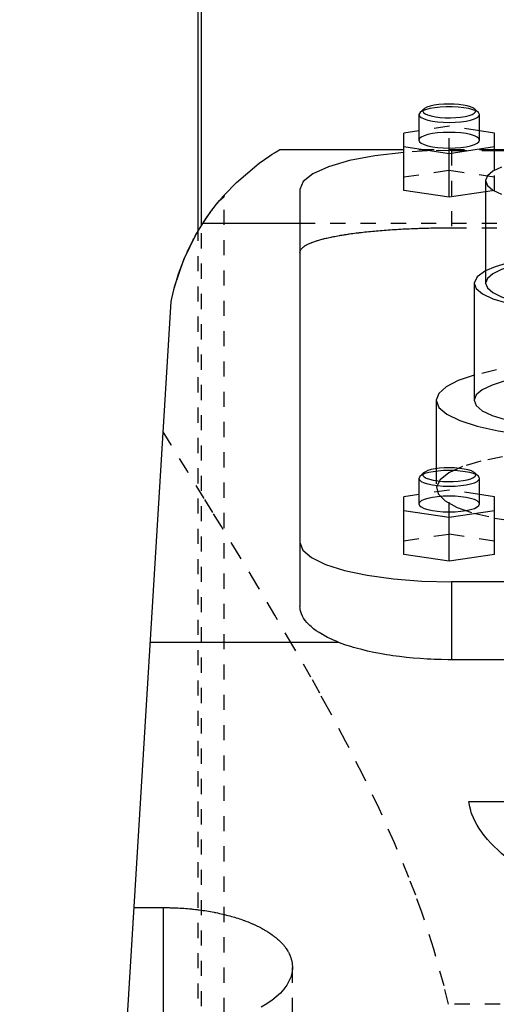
# Model space of a CAD drawing. Extents: x -105 to 105, y -97 to 359.
# Tile 6 of 9: x -57 to -26, y 194 to 259. Entities that reach past the tile are written whole.
import ezdxf

# ---------------------------------------------------------------- set-up
doc = ezdxf.new("R2010")
doc.units = 0
doc.linetypes.add('DASHED', pattern=[2, 1, -1])
doc.layers.add('AM_0', color=7, linetype='CONTINUOUS')
doc.layers.add('AM_3', color=7, linetype='DASHED')

msp = doc.modelspace()

# ---------------------------------------------------------------- linework, layer by layer
at = {"layer": 'AM_0', "color": 7, "linetype": 'CONTINUOUS'}
for p, q in [((-45.211, 244.674), (-45.211, 269)), ((-45, 245.02), (-45, 265.5)), ((-30.577, 252.474), (-30.65, 252.335)), ((-30.65, 252.335), (-30.65, 250.645)), ((-30.336, 252.698), (-30.577, 252.474)), ((-26.723, 252.474), (-26.964, 252.698)), ((-26.65, 252.335), (-26.723, 252.474)), ((-26.65, 250.645), (-26.65, 252.335)), ((-30.65, 251.265), (-31.65, 251.116)), ((-31.65, 247.322), (-31.65, 251.116)), ((-25.65, 251.116), (-26.65, 251.265)), ((-25.65, 248.664), (-25.65, 251.116)), ((-31.65, 250.219), (-28.65, 249.771)), ((-28.65, 249.771), (-25.65, 250.219)), ((-31.65, 250), (-39.86, 250)), ((-28.65, 246.874), (-28.65, 249.771)), ((-10, 250), (-25.65, 250)), ((-25.65, 249.97), (-10, 249.97)), ((-26.25, 247.973), (-26.25, 241.211)), ((-38.5, 247.382), (-38.5, 219.865)), ((-28.65, 246.874), (-31.65, 247.322)), ((-26.25, 247.232), (-28.65, 246.874)), ((-38.5, 245.15), (-44.917, 245.15)), ((-27, 241.211), (-27, 233.484)), ((-57, 77.05), (-47, 240)), ((-29.5, 233.484), (-29.5, 228.967)), ((-30.577, 228.468), (-30.65, 228.329)), ((-30.65, 228.329), (-30.65, 226.639)), ((-30.336, 228.692), (-30.577, 228.468)), ((-26.723, 228.468), (-26.964, 228.692)), ((-26.65, 228.329), (-26.723, 228.468)), ((-26.65, 226.639), (-26.65, 228.329)), ((-30.65, 227.26), (-31.65, 227.11)), ((-31.65, 223.316), (-31.65, 227.11)), ((-25.65, 227.11), (-26.65, 227.26)), ((-25.65, 223.316), (-25.65, 227.11)), ((-31.65, 226.214), (-28.65, 225.766)), ((-28.65, 225.766), (-25.65, 226.214)), ((-28.65, 222.868), (-28.65, 225.766)), ((-28.65, 222.868), (-31.65, 223.316)), ((-25.65, 223.316), (-28.65, 222.868)), ((-28.5, 221.5), (-28.5, 216.359)), ((-14.5, 221.5), (-28.5, 221.5)), ((-35.934, 217.5), (-48.381, 217.5)), ((-14.5, 216.359), (-28.5, 216.359)), ((-27.357, 207), (-24.189, 207)), ((-49.454, 200.006), (-47.5, 200.006)), ((-47.5, 191.749), (-47.5, 200.006))]:
    msp.add_line(p, q, dxfattribs=at)
for points in [[(-28.65, 253.029), (-28.997, 253.02), (-29.329, 252.994), (-29.635, 252.951), (-29.902, 252.893), (-30.119, 252.822), (-30.279, 252.742), (-30.373, 252.655), (-30.399, 252.566), (-30.357, 252.476), (-30.246, 252.391), (-30.072, 252.312), (-29.842, 252.245), (-29.565, 252.19), (-29.251, 252.151), (-28.914, 252.129), (-28.566, 252.124), (-28.222, 252.137), (-27.894, 252.168), (-27.597, 252.215), (-27.341, 252.276), (-27.137, 252.349), (-26.993, 252.431), (-26.914, 252.519), (-26.905, 252.609), (-26.964, 252.698)], [(-26.964, 252.698), (-27.08, 252.776), (-27.249, 252.848), (-27.467, 252.91), (-27.725, 252.961), (-28.015, 252.998), (-28.327, 253.022), (-28.65, 253.029)], [(-30.65, 252.335), (-30.612, 252.234), (-30.498, 252.137), (-30.313, 252.047), (-30.064, 251.969), (-29.761, 251.904), (-29.415, 251.857), (-29.04, 251.827), (-28.65, 251.817), (-28.26, 251.827), (-27.885, 251.857), (-27.539, 251.904), (-27.236, 251.969), (-26.987, 252.047), (-26.802, 252.137), (-26.688, 252.234), (-26.65, 252.335)], [(-30.65, 250.645), (-30.612, 250.544), (-30.498, 250.446), (-30.313, 250.357), (-30.064, 250.278), (-29.761, 250.214), (-29.415, 250.166), (-29.04, 250.137), (-28.65, 250.127), (-28.26, 250.137), (-27.885, 250.166), (-27.539, 250.214), (-27.236, 250.278), (-26.987, 250.357), (-26.802, 250.446), (-26.688, 250.544), (-26.65, 250.645)], [(-31.653, 249.838), (-33.548, 249.616), (-35.224, 249.298), (-36.61, 248.896), (-37.644, 248.429), (-38.284, 247.917), (-38.5, 247.382)], [(-25.197, 248.871), (-25.774, 248.592), (-26.13, 248.288), (-26.25, 247.973), (-26.13, 247.657), (-25.774, 247.354), (-25.197, 247.074)], [(-26.25, 242.027), (-26.81, 241.631), (-27, 241.211)], [(-27, 241.211), (-26.86, 240.85), (-26.445, 240.504), (-25.772, 240.186), (-24.867, 239.909), (-23.768, 239.684), (-22.517, 239.521), (-21.166, 239.425), (-19.768, 239.4), (-18.38, 239.449), (-17.056, 239.568), (-15.85, 239.752), (-14.811, 239.995), (-13.979, 240.287), (-13.389, 240.616), (-13.063, 240.969), (-13.015, 241.331), (-13.247, 241.689), (-13.75, 242.027)], [(-26.25, 241.211), (-26.13, 240.896), (-25.774, 240.592), (-25.197, 240.313), (-24.419, 240.067), (-23.472, 239.866), (-22.392, 239.717), (-21.219, 239.625), (-20, 239.594), (-18.781, 239.625), (-17.608, 239.717), (-16.528, 239.866), (-15.581, 240.067), (-14.803, 240.313), (-14.226, 240.592), (-13.87, 240.896), (-13.75, 241.211)], [(-27, 235.146), (-28.065, 234.783), (-28.853, 234.376), (-29.337, 233.938), (-29.5, 233.484)], [(-29.5, 233.484), (-29.324, 233.013), (-28.803, 232.559), (-27.955, 232.14), (-26.813, 231.77), (-25.418, 231.464), (-23.823, 231.233), (-22.086, 231.085), (-20.272, 231.026), (-18.447, 231.058), (-16.68, 231.18), (-15.037, 231.387), (-13.577, 231.672), (-12.355, 232.024)], [(-27, 233.484), (-26.865, 233.13), (-26.467, 232.791), (-25.82, 232.477), (-24.95, 232.203), (-23.889, 231.977), (-22.679, 231.81), (-21.366, 231.707), (-20, 231.672), (-18.634, 231.707), (-17.321, 231.81), (-16.111, 231.977), (-15.05, 232.203), (-14.18, 232.477), (-13.533, 232.791), (-13.135, 233.13), (-13, 233.484)], [(-30.336, 228.692), (-30.395, 228.603), (-30.386, 228.513), (-30.307, 228.426), (-30.163, 228.343), (-29.959, 228.27), (-29.703, 228.209), (-29.406, 228.162), (-29.078, 228.132), (-28.734, 228.118), (-28.386, 228.123), (-28.049, 228.146), (-27.735, 228.185), (-27.458, 228.239), (-27.228, 228.307), (-27.054, 228.385), (-26.943, 228.471), (-26.901, 228.56), (-26.927, 228.65), (-27.021, 228.737), (-27.181, 228.817), (-27.398, 228.887), (-27.665, 228.945), (-27.971, 228.988), (-28.303, 229.015), (-28.65, 229.024)], [(-28.65, 229.024), (-28.973, 229.016), (-29.285, 228.993), (-29.575, 228.955), (-29.833, 228.905), (-30.051, 228.842), (-30.22, 228.771), (-30.336, 228.692)], [(-30.65, 228.329), (-30.612, 228.228), (-30.498, 228.131), (-30.313, 228.042), (-30.064, 227.963), (-29.761, 227.899), (-29.415, 227.851), (-29.04, 227.822), (-28.65, 227.812), (-28.26, 227.822), (-27.885, 227.851), (-27.539, 227.899), (-27.236, 227.963), (-26.987, 228.042), (-26.802, 228.131), (-26.688, 228.228), (-26.65, 228.329)], [(-30.65, 226.639), (-30.612, 226.538), (-30.498, 226.441), (-30.313, 226.351), (-30.064, 226.273), (-29.761, 226.209), (-29.415, 226.161), (-29.04, 226.131), (-28.65, 226.121), (-28.26, 226.131), (-27.885, 226.161), (-27.539, 226.209), (-27.236, 226.273), (-26.987, 226.351), (-26.802, 226.441), (-26.688, 226.538), (-26.65, 226.639)], [(-25.656, 225.713), (-23.947, 225.452), (-22.065, 225.289), (-20.093, 225.23), (-18.117, 225.279), (-16.224, 225.432), (-14.495, 225.685)], [(-38.5, 224.088), (-38.308, 223.583), (-37.739, 223.098), (-36.815, 222.65), (-35.571, 222.258), (-34.056, 221.936), (-32.327, 221.697), (-30.451, 221.55), (-28.5, 221.5)]]:
    msp.add_lwpolyline(points, dxfattribs=at)
for points in [[(-43.5, 247.019, 0), (-42.688, 247.863, 0), (-41.184, 249.129, 0), (-40.489, 249.612, 0), (-40.328, 249.715, 0), (-40.186, 249.804, 0), (-40.123, 249.843, 0), (-40.065, 249.878, 0), (-39.966, 249.938, 0), (-39.89, 249.983, 0), (-39.86, 250, 0)], [(-47, 240, 0), (-46.935, 240.308, 0), (-46.785, 240.92, 0), (-46.61, 241.525, 0), (-46.513, 241.823, 0), (-46.411, 242.116, 0), (-46.192, 242.69, 0), (-46.056, 243.014, 0), (-46.016, 243.105, 0), (-45.976, 243.196, 0), (-45.955, 243.241, 0), (-45.935, 243.286, 0), (-45.894, 243.375, 0), (-45.853, 243.463, 0), (-45.811, 243.55, 0), (-45.769, 243.637, 0), (-45.726, 243.723, 0), (-45.705, 243.766, 0), (-45.684, 243.808, 0), (-45.641, 243.893, 0), (-45.598, 243.976, 0), (-45.554, 244.059, 0), (-45.511, 244.14, 0), (-45.467, 244.221, 0), (-45.445, 244.261, 0), (-45.423, 244.301, 0), (-45.38, 244.38, 0), (-45.336, 244.458, 0), (-45.292, 244.535, 0), (-45.247, 244.611, 0), (-45.203, 244.686, 0), (-45.181, 244.723, 0), (-45.159, 244.76, 0), (-45.115, 244.833, 0), (-45.071, 244.905, 0), (-45.049, 244.941, 0), (-45.027, 244.976, 0), (-44.984, 245.046, 0), (-44.94, 245.115, 0), (-44.918, 245.149, 0), (-44.896, 245.183, 0), (-44.853, 245.249, 0), (-44.81, 245.315, 0), (-44.767, 245.379, 0), (-44.725, 245.443, 0), (-44.682, 245.505, 0), (-44.661, 245.536, 0), (-44.64, 245.566, 0), (-44.599, 245.626, 0), (-44.557, 245.685, 0), (-44.517, 245.743, 0), (-44.476, 245.799, 0), (-44.436, 245.855, 0), (-44.416, 245.882, 0), (-44.397, 245.909, 0), (-44.358, 245.962, 0), (-44.319, 246.014, 0), (-44.281, 246.065, 0), (-44.243, 246.115, 0), (-44.206, 246.164, 0), (-44.187, 246.189, 0), (-44.168, 246.213, 0), (-44.132, 246.26, 0), (-44.096, 246.306, 0), (-44.06, 246.351, 0), (-44.026, 246.395, 0), (-43.992, 246.437, 0), (-43.975, 246.458, 0), (-43.958, 246.479, 0), (-43.926, 246.519, 0), (-43.894, 246.557, 0), (-43.864, 246.594, 0), (-43.835, 246.63, 0), (-43.806, 246.664, 0), (-43.792, 246.68, 0), (-43.779, 246.697, 0), (-43.753, 246.728, 0), (-43.727, 246.757, 0), (-43.715, 246.771, 0), (-43.704, 246.785, 0), (-43.681, 246.812, 0), (-43.66, 246.837, 0), (-43.649, 246.848, 0), (-43.64, 246.86, 0), (-43.621, 246.881, 0), (-43.603, 246.901, 0), (-43.587, 246.92, 0), (-43.573, 246.937, 0), (-43.559, 246.952, 0), (-43.553, 246.959, 0), (-43.547, 246.966, 0), (-43.537, 246.978, 0), (-43.527, 246.988, 0), (-43.52, 246.997, 0), (-43.513, 247.004, 0), (-43.508, 247.01, 0), (-43.506, 247.013, 0), (-43.504, 247.015, 0), (-43.501, 247.017, 0), (-43.5, 247.019, 0), (-43.5, 247.019, 0)], [(-43.5, 247.019, 0), (-43.501, 247.009, 0), (-43.503, 246.99, 0), (-43.507, 246.97, 0), (-43.51, 246.961, 0), (-43.513, 246.951, 0), (-43.521, 246.931, 0), (-43.53, 246.911, 0), (-43.542, 246.891, 0), (-43.555, 246.871, 0), (-43.571, 246.851, 0), (-43.579, 246.841, 0), (-43.588, 246.831, 0), (-43.607, 246.81, 0), (-43.628, 246.79, 0), (-43.651, 246.769, 0), (-43.676, 246.749, 0), (-43.703, 246.728, 0), (-43.717, 246.718, 0), (-43.732, 246.708, 0), (-43.763, 246.687, 0), (-43.795, 246.666, 0), (-43.813, 246.656, 0)], [(-44.917, 245.15, 0), (-44.74, 245.42, 0), (-44.376, 245.937, 0), (-44.002, 246.424, 0), (-43.813, 246.656, 0)], [(-47, 240, 0), (-46.775, 240.958, 0), (-46.163, 242.761, 0), (-45.37, 244.398, 0), (-44.917, 245.15, 0)], [(-35.934, 217.5, 0), (-36.065, 217.554, 0), (-36.321, 217.665, 0), (-36.567, 217.78, 0), (-36.685, 217.839, 0), (-36.801, 217.899, 0), (-37.022, 218.022, 0), (-37.23, 218.149, 0), (-37.424, 218.279, 0), (-37.603, 218.411, 0), (-37.766, 218.546, 0), (-37.842, 218.614, 0), (-37.914, 218.683, 0), (-38.045, 218.821, 0), (-38.16, 218.961, 0), (-38.258, 219.101, 0), (-38.339, 219.241, 0), (-38.403, 219.382, 0), (-38.429, 219.452, 0), (-38.451, 219.521, 0), (-38.483, 219.66, 0), (-38.498, 219.797, 0), (-38.5, 219.865, 0)], [(-28.5, 216.359, 0), (-28.725, 216.36, 0), (-29.179, 216.367, 0), (-29.637, 216.381, 0), (-29.867, 216.391, 0), (-30.098, 216.403, 0), (-30.559, 216.433, 0), (-31.018, 216.47, 0), (-31.473, 216.516, 0), (-31.923, 216.568, 0), (-32.366, 216.628, 0), (-32.584, 216.661, 0), (-32.799, 216.695, 0), (-33.223, 216.769, 0), (-33.635, 216.85, 0), (-34.033, 216.936, 0), (-34.416, 217.029, 0), (-34.783, 217.126, 0), (-34.961, 217.176, 0), (-35.133, 217.228, 0), (-35.465, 217.333, 0), (-35.78, 217.443, 0), (-35.934, 217.5, 0)], [(-24.179, 202.821, 0), (-24.334, 202.928, 0), (-24.634, 203.144, 0), (-24.92, 203.364, 0), (-25.057, 203.475, 0), (-25.191, 203.587, 0), (-25.448, 203.813, 0), (-25.69, 204.042, 0), (-25.917, 204.273, 0), (-26.128, 204.507, 0), (-26.322, 204.742, 0), (-26.414, 204.86, 0), (-26.501, 204.978, 0), (-26.664, 205.216, 0), (-26.81, 205.454, 0), (-26.939, 205.693, 0), (-27.052, 205.932, 0), (-27.149, 206.171, 0), (-27.191, 206.29, 0), (-27.229, 206.409, 0), (-27.293, 206.646, 0), (-27.34, 206.882, 0), (-27.357, 207, 0)], [(-47.5, 200.006, 0), (-47.438, 200.006, 0), (-47.312, 200.005, 0), (-47.186, 200.004, 0), (-47.123, 200.002, 0), (-47.06, 200.001, 0), (-46.934, 199.998, 0), (-46.807, 199.993, 0), (-46.679, 199.988, 0), (-46.552, 199.982, 0), (-46.424, 199.975, 0), (-46.361, 199.972, 0), (-46.297, 199.967, 0), (-46.169, 199.959, 0), (-46.042, 199.949, 0), (-45.914, 199.939, 0), (-45.787, 199.927, 0), (-45.66, 199.915, 0), (-45.596, 199.908, 0), (-45.533, 199.902, 0), (-45.406, 199.888, 0), (-45.28, 199.873, 0), (-45.217, 199.865, 0), (-45.154, 199.857, 0), (-45.029, 199.84, 0), (-44.905, 199.822, 0), (-44.843, 199.813, 0), (-44.781, 199.804, 0), (-44.657, 199.784, 0), (-44.535, 199.764, 0), (-44.413, 199.743, 0), (-44.292, 199.721, 0), (-44.172, 199.699, 0), (-44.112, 199.687, 0), (-44.053, 199.675, 0), (-43.934, 199.651, 0), (-43.817, 199.626, 0), (-43.701, 199.6, 0), (-43.585, 199.573, 0), (-43.471, 199.545, 0), (-43.415, 199.532, 0), (-43.358, 199.517, 0), (-43.247, 199.488, 0), (-43.136, 199.459, 0), (-43.027, 199.429, 0), (-42.919, 199.398, 0), (-42.813, 199.366, 0), (-42.76, 199.35, 0), (-42.708, 199.334, 0), (-42.604, 199.301, 0), (-42.502, 199.268, 0), (-42.402, 199.234, 0), (-42.302, 199.2, 0), (-42.205, 199.165, 0), (-42.157, 199.147, 0), (-42.109, 199.129, 0), (-42.015, 199.093, 0), (-41.922, 199.057, 0), (-41.831, 199.02, 0), (-41.742, 198.983, 0), (-41.654, 198.946, 0), (-41.611, 198.927, 0), (-41.569, 198.908, 0), (-41.484, 198.87, 0), (-41.4, 198.831, 0), (-41.358, 198.811, 0), (-41.317, 198.791, 0), (-41.235, 198.751, 0), (-41.154, 198.71, 0), (-41.114, 198.689, 0), (-41.075, 198.668, 0), (-40.996, 198.626, 0), (-40.919, 198.583, 0), (-40.843, 198.539, 0), (-40.768, 198.495, 0), (-40.694, 198.451, 0), (-40.658, 198.428, 0), (-40.622, 198.406, 0), (-40.551, 198.36, 0), (-40.481, 198.314, 0), (-40.413, 198.267, 0), (-40.346, 198.22, 0), (-40.281, 198.172, 0), (-40.249, 198.148, 0), (-40.217, 198.124, 0), (-40.155, 198.075, 0), (-40.094, 198.026, 0), (-40.034, 197.976, 0), (-39.977, 197.926, 0), (-39.92, 197.876, 0), (-39.893, 197.851, 0), (-39.866, 197.825, 0), (-39.813, 197.774, 0), (-39.761, 197.723, 0), (-39.712, 197.671, 0), (-39.664, 197.619, 0), (-39.617, 197.567, 0), (-39.595, 197.54, 0), (-39.572, 197.514, 0), (-39.529, 197.461, 0), (-39.488, 197.408, 0), (-39.448, 197.354, 0), (-39.41, 197.301, 0), (-39.374, 197.247, 0), (-39.356, 197.22, 0), (-39.339, 197.193, 0), (-39.306, 197.139, 0), (-39.275, 197.084, 0), (-39.26, 197.057, 0), (-39.245, 197.03, 0), (-39.218, 196.975, 0), (-39.191, 196.921, 0), (-39.179, 196.893, 0), (-39.167, 196.866, 0), (-39.144, 196.811, 0), (-39.123, 196.756, 0), (-39.104, 196.702, 0), (-39.086, 196.647, 0), (-39.071, 196.592, 0), (-39.063, 196.565, 0), (-39.056, 196.538, 0), (-39.044, 196.483, 0), (-39.033, 196.429, 0), (-39.023, 196.374, 0), (-39.015, 196.32, 0), (-39.009, 196.266, 0), (-39.007, 196.239, 0), (-39.005, 196.212, 0), (-39.002, 196.158, 0), (-39, 196.105, 0), (-39, 196.078, 0)], [(-39, 196.078, 0), (-39.004, 195.95, 0), (-39.04, 195.688, 0), (-39.114, 195.423, 0), (-39.165, 195.29, 0), (-39.226, 195.157, 0), (-39.377, 194.891, 0), (-39.567, 194.628, 0), (-39.795, 194.371, 0), (-40.061, 194.12, 0), (-40.361, 193.878, 0), (-40.524, 193.761, 0), (-40.695, 193.647, 0), (-41.058, 193.428, 0)]]:
    msp.add_polyline3d(points, dxfattribs=at)
at = {"layer": 'AM_3', "color": 6, "linetype": 'DASHED'}
for p, q in [((-28.65, 251.564), (-30.65, 251.265)), ((-28.65, 249.771), (-28.65, 251.564)), ((-26.65, 251.265), (-28.65, 251.564)), ((-25.65, 250), (-31.65, 250)), ((-28.5, 249.97), (-28.5, 244.865)), ((-28.5, 249.97), (-25.65, 249.97)), ((-31.65, 248.218), (-28.65, 248.667)), ((-28.65, 248.667), (-25.65, 248.218)), ((-25.65, 247.322), (-25.65, 248.664)), ((-43.5, 77.05), (-43.5, 247.019)), ((-25.65, 247.322), (-26.25, 247.232)), ((-45, 179.5), (-45, 245.02)), ((38.5, 245.15), (-38.5, 245.15)), ((-45.211, 176), (-45.211, 244.674)), ((-28.5, 244.865), (28.5, 244.865)), ((-29.5, 228.967), (-29.5, 227.689)), ((-28.65, 227.559), (-30.65, 227.26)), ((-28.65, 225.766), (-28.65, 227.559)), ((-26.65, 227.26), (-28.65, 227.559)), ((-31.65, 224.213), (-28.65, 224.661)), ((-28.65, 224.661), (-25.65, 224.213)), ((-39, 77.05), (-39, 196.078)), ((28.705, 193.625), (-28.705, 193.625))]:
    msp.add_line(p, q, dxfattribs=at)
for points in [[(-26.723, 252.474), (-26.868, 252.57), (-27.084, 252.657), (-27.362, 252.731), (-27.691, 252.789), (-28.059, 252.829), (-28.45, 252.85), (-28.85, 252.85), (-29.241, 252.829), (-29.609, 252.789), (-29.938, 252.731), (-30.216, 252.657), (-30.432, 252.57), (-30.577, 252.474)], [(-28.65, 251.162), (-29.04, 251.152), (-29.415, 251.123), (-29.761, 251.075), (-30.064, 251.011), (-30.313, 250.932), (-30.498, 250.843), (-30.612, 250.746), (-30.65, 250.645)], [(-26.65, 250.645), (-26.688, 250.746), (-26.802, 250.843), (-26.987, 250.932), (-27.236, 251.011), (-27.539, 251.075), (-27.885, 251.123), (-28.26, 251.152), (-28.65, 251.162)], [(-28.5, 249.97), (-30.097, 249.937), (-31.653, 249.838)], [(-22.812, 242.87), (-23.871, 242.721), (-24.815, 242.526), (-25.616, 242.293), (-26.25, 242.027)], [(-20, 242.829), (-21.219, 242.798), (-22.392, 242.706), (-23.472, 242.556), (-24.419, 242.355), (-25.197, 242.11), (-25.774, 241.83), (-26.13, 241.527), (-26.25, 241.211)], [(-13, 235.146), (-14.47, 235.483), (-16.177, 235.735), (-18.047, 235.89), (-20, 235.943), (-21.953, 235.89), (-23.823, 235.735), (-25.53, 235.483), (-27, 235.146)], [(-20, 235.296), (-21.366, 235.261), (-22.679, 235.158), (-23.889, 234.99), (-24.95, 234.765), (-25.82, 234.49), (-26.467, 234.177), (-26.865, 233.837), (-27, 233.484)], [(-25.129, 229.758), (-26.57, 229.465), (-27.766, 229.105), (-28.673, 228.692), (-29.256, 228.242), (-29.495, 227.772), (-29.379, 227.298), (-28.914, 226.839), (-28.117, 226.411), (-27.017, 226.031), (-25.656, 225.713)], [(-28.65, 228.847), (-29.019, 228.838), (-29.376, 228.812), (-29.707, 228.769), (-30.002, 228.711), (-30.251, 228.64), (-30.445, 228.558), (-30.577, 228.468)], [(-26.723, 228.468), (-26.855, 228.558), (-27.049, 228.64), (-27.298, 228.711), (-27.593, 228.769), (-27.924, 228.812), (-28.281, 228.838), (-28.65, 228.847)], [(-28.65, 227.157), (-29.04, 227.147), (-29.415, 227.117), (-29.761, 227.069), (-30.064, 227.005), (-30.313, 226.927), (-30.498, 226.837), (-30.612, 226.74), (-30.65, 226.639)], [(-26.65, 226.639), (-26.688, 226.74), (-26.802, 226.837), (-26.987, 226.927), (-27.236, 227.005), (-27.539, 227.069), (-27.885, 227.117), (-28.26, 227.147), (-28.65, 227.157)]]:
    msp.add_lwpolyline(points, dxfattribs=at)
for points in [[(-38.5, 243.238, 0), (-38.5, 243.25, 0), (-38.498, 243.274, 0), (-38.494, 243.299, 0), (-38.491, 243.311, 0), (-38.488, 243.323, 0), (-38.48, 243.347, 0), (-38.47, 243.371, 0), (-38.458, 243.396, 0), (-38.444, 243.42, 0), (-38.427, 243.444, 0), (-38.418, 243.457, 0), (-38.409, 243.469, 0), (-38.388, 243.493, 0), (-38.366, 243.517, 0), (-38.341, 243.542, 0), (-38.314, 243.566, 0), (-38.285, 243.59, 0), (-38.27, 243.602, 0), (-38.254, 243.614, 0), (-38.22, 243.638, 0), (-38.185, 243.662, 0), (-38.166, 243.674, 0), (-38.147, 243.686, 0), (-38.107, 243.709, 0), (-38.065, 243.733, 0), (-38.043, 243.745, 0), (-38.021, 243.756, 0), (-37.975, 243.78, 0), (-37.927, 243.803, 0), (-37.876, 243.826, 0), (-37.824, 243.849, 0), (-37.769, 243.872, 0), (-37.741, 243.883, 0), (-37.713, 243.894, 0), (-37.654, 243.917, 0), (-37.594, 243.939, 0), (-37.531, 243.961, 0), (-37.466, 243.983, 0), (-37.4, 244.004, 0), (-37.366, 244.015, 0), (-37.332, 244.026, 0), (-37.262, 244.047, 0), (-37.19, 244.068, 0), (-37.116, 244.088, 0), (-37.04, 244.109, 0), (-36.963, 244.129, 0), (-36.924, 244.139, 0), (-36.884, 244.149, 0), (-36.803, 244.169, 0), (-36.721, 244.188, 0), (-36.637, 244.207, 0), (-36.552, 244.226, 0), (-36.465, 244.245, 0), (-36.422, 244.254, 0), (-36.377, 244.263, 0), (-36.288, 244.282, 0), (-36.197, 244.299, 0), (-36.105, 244.317, 0), (-36.011, 244.334, 0), (-35.917, 244.351, 0), (-35.869, 244.359, 0), (-35.821, 244.367, 0), (-35.724, 244.384, 0), (-35.627, 244.4, 0), (-35.578, 244.408, 0), (-35.528, 244.415, 0), (-35.428, 244.431, 0), (-35.326, 244.446, 0), (-35.274, 244.454, 0), (-35.222, 244.461, 0), (-35.116, 244.476, 0), (-35.008, 244.491, 0), (-34.899, 244.506, 0), (-34.788, 244.52, 0), (-34.675, 244.534, 0), (-34.618, 244.541, 0), (-34.56, 244.548, 0), (-34.444, 244.562, 0), (-34.327, 244.575, 0), (-34.208, 244.588, 0), (-34.087, 244.601, 0), (-33.965, 244.614, 0), (-33.904, 244.62, 0), (-33.842, 244.626, 0), (-33.717, 244.638, 0), (-33.591, 244.65, 0), (-33.463, 244.661, 0), (-33.334, 244.673, 0), (-33.204, 244.684, 0), (-33.139, 244.689, 0), (-33.073, 244.694, 0), (-32.941, 244.705, 0), (-32.808, 244.715, 0), (-32.674, 244.724, 0), (-32.538, 244.734, 0), (-32.402, 244.743, 0), (-32.334, 244.747, 0), (-32.265, 244.752, 0), (-32.127, 244.76, 0), (-31.989, 244.768, 0), (-31.849, 244.776, 0), (-31.709, 244.784, 0), (-31.568, 244.791, 0), (-31.498, 244.794, 0), (-31.427, 244.798, 0), (-31.285, 244.804, 0), (-31.143, 244.81, 0), (-31.072, 244.813, 0), (-31.001, 244.816, 0), (-30.857, 244.822, 0), (-30.714, 244.827, 0), (-30.642, 244.829, 0), (-30.571, 244.832, 0), (-30.427, 244.836, 0), (-30.283, 244.84, 0), (-30.139, 244.844, 0), (-29.995, 244.847, 0), (-29.852, 244.851, 0), (-29.78, 244.852, 0), (-29.708, 244.854, 0), (-29.564, 244.856, 0), (-29.421, 244.858, 0), (-29.278, 244.86, 0), (-29.136, 244.862, 0), (-28.993, 244.863, 0), (-28.922, 244.863, 0), (-28.852, 244.864, 0), (-28.711, 244.864, 0), (-28.57, 244.865, 0), (-28.5, 244.865, 0)], [(-28.705, 193.625, 0), (-28.993, 194.853, 0), (-29.661, 197.273, 0), (-30.438, 199.649, 0), (-30.863, 200.822, 0), (-31.309, 201.984, 0), (-32.26, 204.28, 0), (-33.277, 206.538, 0), (-34.348, 208.759, 0), (-35.462, 210.944, 0), (-36.609, 213.092, 0), (-37.191, 214.152, 0), (-37.778, 215.203, 0), (-38.962, 217.275, 0), (-40.152, 219.308, 0), (-41.34, 221.3, 0), (-42.519, 223.247, 0), (-43.681, 225.147, 0), (-44.254, 226.079, 0), (-44.821, 226.999, 0), (-45.931, 228.798, 0), (-47.006, 230.543, 0), (-47.528, 231.394, 0)]]:
    msp.add_polyline3d(points, dxfattribs=at)

doc.saveas('drawing.dxf')
